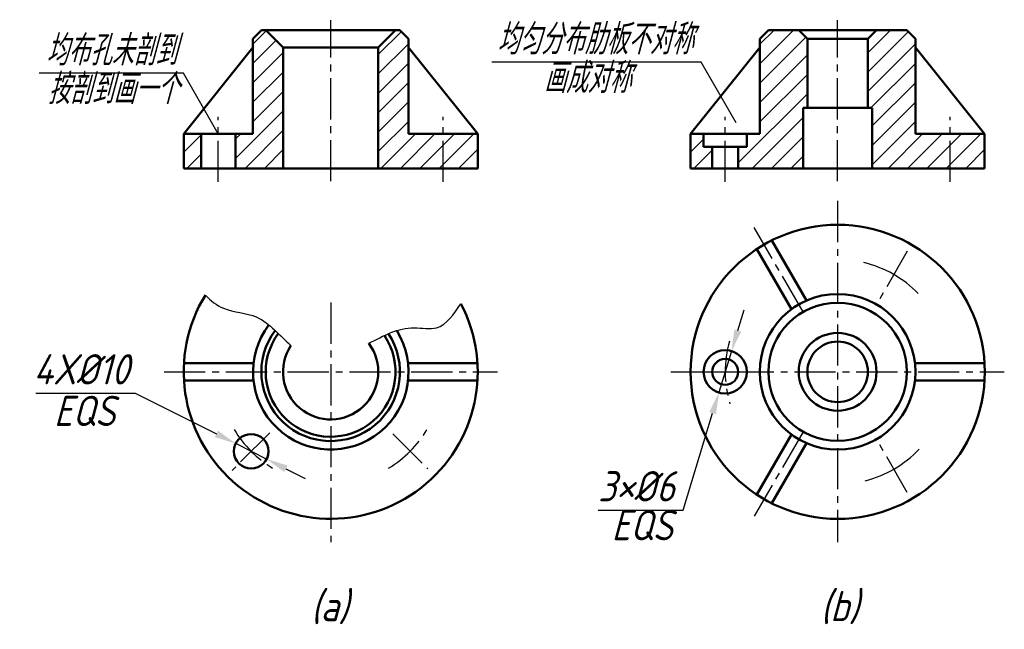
# Model space of a CAD drawing. Header units: millimetres. Extents: x 1109 to 1222, y 58 to 128.
import ezdxf

# ---------------------------------------------------------------- set-up
doc = ezdxf.new("R2010")
doc.units = ezdxf.units.MM
doc.header["$LTSCALE"] = 0.5
doc.header["$PDSIZE"] = 5
doc.linetypes.add('CENTER2', pattern=[28.575, 19.05, -3.175, 3.175, -3.175])
for name, color, linetype in [('剖面线层', 7, 'Continuous'), ('尺寸层', 221, 'Continuous'), ('细实线层', 7, 'Continuous')]:
    doc.layers.add(name, color=color, linetype=linetype)
for name, color, linetype, lineweight in [('文字层', 227, 'Continuous', 20), ('点画线层', 3, 'CENTER2', 25), ('粗实线层', 7, 'Continuous', 50)]:
    doc.layers.add(name, color=color, linetype=linetype, lineweight=lineweight)
doc.styles.add('工程字体（斜）', font='gbeitc.shx', dxfattribs={"bigfont": 'gbcbig.shx'})
doc.styles.add('工程斜体', font='gbeitc.shx', dxfattribs={"bigfont": 'gbcbig.shx'})
doc.dimstyles.new('直径加引线', dxfattribs={"dimtxt": 3.5, "dimasz": 2.5, "dimexe": 2.5, "dimexo": 0, "dimgap": 1, "dimtad": 1, "dimtoh": 1, "dimdsep": 46, "dimtxsty": '工程字体（斜）', "dimcen": 0, "dimadec": 0, "dimazin": 0, "dimtfac": 1, "dimtmove": 1, "dimatfit": 3, "dimfxl": 0, "dimarcsym": 0})

# ---------------------------------------------------------------- blocks, each defined once
blk = doc.blocks.new('*D27')
at = {"layer": 'Defpoints', "color": 0, "ltscale": 0.5}
for p in [(1190.94, 89.78), (1189.48, 85)]:
    blk.add_point(p, dxfattribs=at)
at = {"layer": '尺寸层', "color": 0, "lineweight": -2, "ltscale": 0.5}
for p, q in [((1191.66, 92.17), (1192.39, 94.56)), ((1190.94, 89.78), (1189.48, 85)), ((1185.35, 71.4), (1188.75, 82.61)), ((1175.53, 71.4), (1185.35, 71.4))]:
    blk.add_line(p, q, dxfattribs=at)
at = {"layer": '尺寸层', "color": 0, "ltscale": 0.5}
for points in [[(1191.27, 92.29), (1192.06, 92.05), (1190.94, 89.78)], [(1188.36, 82.73), (1189.15, 82.48), (1189.48, 85)]]:
    blk.add_solid(points, dxfattribs=at)
at = {"layer": '尺寸层', "color": 0, "ltscale": 0.5, "insert": (1179.94, 74.15), "char_height": 3.5, "attachment_point": 5, "style": '工程字体（斜）'}
blk.add_mtext('3×%%c6', dxfattribs=at)
blk = doc.blocks.new('*D28')
at = {"layer": 'Defpoints', "color": 0, "ltscale": 0.5}
for p in [(1133.59, 79.09), (1137.17, 77.3)]:
    blk.add_point(p, dxfattribs=at)
at = {"layer": '剖面线层', "color": 0, "lineweight": -2, "ltscale": 0.5}
for p, q in [((1110.48, 84.93), (1121.98, 84.93)), ((1121.98, 84.93), (1131.36, 80.22)), ((1137.17, 77.3), (1133.59, 79.09)), ((1139.4, 76.18), (1141.64, 75.05))]:
    blk.add_line(p, q, dxfattribs=at)
at = {"layer": '剖面线层', "color": 0, "ltscale": 0.5}
for points in [[(1131.55, 80.59), (1131.17, 79.84), (1133.59, 79.09)], [(1139.59, 76.55), (1139.21, 75.8), (1137.17, 77.3)]]:
    blk.add_solid(points, dxfattribs=at)
at = {"layer": '剖面线层', "color": 0, "ltscale": 0.5, "insert": (1115.73, 87.68), "char_height": 3.5, "attachment_point": 5, "style": '工程字体（斜）'}
blk.add_mtext('4X%%c10', dxfattribs=at)

msp = doc.modelspace()

# ---------------------------------------------------------------- hatches: boundary and pattern name
at = {"layer": '剖面线层', "ltscale": 0.5}
h = msp.add_hatch(dxfattribs=at)
h.set_pattern_fill('ANSI31', scale=0.5, style=0)
h.paths.add_polyline_path([(1129.584, 114.925), (1127.584, 114.925), (1127.584, 110.925), (1129.584, 110.925)])
h.paths.add_polyline_path([(1139.084, 110.925), (1139.084, 124.925), (1137.084, 126.925), (1136.584, 126.925), (1135.584, 125.925), (1135.584, 114.925), (1133.584, 114.925), (1133.584, 110.925)])
h.paths.add_polyline_path([(1153.584, 125.925), (1152.584, 126.925), (1152.084, 126.925), (1150.084, 124.925), (1150.084, 110.925), (1157.584, 110.925), (1157.584, 114.925), (1153.584, 114.925)])
h.paths.add_polyline_path([(1157.584, 110.925), (1161.584, 110.925), (1161.584, 114.925), (1157.584, 114.925)])
h = msp.add_hatch(dxfattribs=at)
h.set_pattern_fill('ANSI31', scale=0.5, style=0)
h.set_pattern_definition([(45, (-8.7011, 0), (-1.122532, 1.122532), [])])
h.paths.add_polyline_path([(1194.209, 114.925), (1192.709, 114.925), (1192.709, 113.425), (1191.709, 113.425), (1191.709, 110.925), (1199.209, 110.925), (1199.209, 117.925), (1199.709, 117.925), (1199.709, 125.925), (1198.709, 126.925), (1195.209, 126.925), (1194.209, 125.925)])
h.paths.add_polyline_path([(1207.209, 117.925), (1207.209, 110.925), (1216.209, 110.925), (1216.209, 114.925), (1212.209, 114.925), (1212.209, 125.925), (1211.209, 126.925), (1207.709, 126.925), (1206.709, 125.925), (1206.709, 117.925)])
h.paths.add_polyline_path([(1220.209, 114.925), (1216.209, 114.925), (1216.209, 110.925), (1220.209, 110.925)])
h.paths.add_polyline_path([(1188.709, 113.425), (1187.709, 113.425), (1187.709, 114.925), (1186.209, 114.925), (1186.209, 110.925), (1188.709, 110.925)])

# ---------------------------------------------------------------- linework, layer by layer
at = {"layer": '尺寸层', "color": 7, "ltscale": 0.5}
for p, q in [((1187.437, 123.199), (1163.219, 123.199)), ((1191.476, 116.203), (1187.437, 123.199)), ((1127.544, 121.921), (1110.874, 121.921)), ((1131.584, 114.925), (1127.544, 121.921))]:
    msp.add_line(p, q, dxfattribs=at)
at = {"layer": '点画线层', "color": 7, "ltscale": 0.5}
for p, q in [((1144.584, 109.445), (1144.584, 128.07)), ((1203.209, 109.445), (1203.209, 128.07)), ((1131.584, 109.354), (1131.584, 116.874)), ((1157.584, 109.354), (1157.584, 116.874)), ((1190.209, 109.354), (1190.209, 116.874)), ((1216.209, 109.354), (1216.209, 116.874)), ((1203.209, 107.153), (1203.209, 67.687)), ((1199.209, 94.317), (1193.57, 104.084)), ((1211.269, 101.349), (1208.067, 95.803)), ((1144.584, 95.409), (1144.584, 67.687)), ((1125.316, 87.389), (1163.871, 87.389)), ((1183.932, 87.389), (1222.487, 87.389)), ((1187.089, 87.389), (1193.493, 87.389)), ((1137.522, 80.338), (1133.175, 75.99)), ((1151.776, 80.207), (1155.803, 76.179)), ((1199.209, 80.461), (1193.57, 70.694)), ((1211.269, 73.429), (1208.067, 78.974))]:
    msp.add_line(p, q, dxfattribs=at)
for centre, start, end in [((1203.209, 87.389), 164.13202, 196.54076), ((1144.573, 87.389), 210.92708, 239.14577), ((1144.573, 87.389), 300.92325, 329.14193)]:
    msp.add_arc(centre, 13, start, end, dxfattribs=at)
at = {"layer": '粗实线层', "color": 7, "ltscale": 0.5}
for p, q in [((1135.584, 125.925), (1136.584, 126.925)), ((1152.584, 126.925), (1136.584, 126.925)), ((1139.084, 124.925), (1137.084, 126.925)), ((1150.084, 124.925), (1152.084, 126.925)), ((1153.584, 125.925), (1152.584, 126.925)), ((1194.209, 125.925), (1195.209, 126.925)), ((1211.209, 126.925), (1195.209, 126.925)), ((1199.709, 125.925), (1198.709, 126.925)), ((1206.709, 125.925), (1207.709, 126.925)), ((1212.209, 125.925), (1211.209, 126.925)), ((1135.584, 114.925), (1135.584, 125.925)), ((1153.584, 114.925), (1153.584, 125.925)), ((1194.209, 114.925), (1194.209, 125.925)), ((1199.709, 117.925), (1199.709, 125.925)), ((1199.709, 125.925), (1206.709, 125.925)), ((1206.709, 117.925), (1206.709, 125.925)), ((1212.209, 114.925), (1212.209, 125.925)), ((1135.584, 124.925), (1127.584, 114.925)), ((1139.084, 124.925), (1139.084, 110.925)), ((1139.084, 124.925), (1150.084, 124.925)), ((1150.084, 124.925), (1150.084, 110.925)), ((1153.584, 124.925), (1161.584, 114.925)), ((1194.209, 124.925), (1186.209, 114.925)), ((1212.209, 124.925), (1220.209, 114.925)), ((1207.209, 117.925), (1199.209, 117.925)), ((1199.209, 110.925), (1199.209, 117.925)), ((1207.209, 110.925), (1207.209, 117.925)), ((1127.584, 110.925), (1127.584, 114.925)), ((1127.584, 114.925), (1135.584, 114.925)), ((1129.584, 110.925), (1129.584, 114.925)), ((1133.584, 110.925), (1133.584, 114.925)), ((1153.584, 114.925), (1161.584, 114.925)), ((1161.584, 114.925), (1161.584, 110.925)), ((1186.209, 110.925), (1186.209, 114.925)), ((1186.209, 114.925), (1194.209, 114.925)), ((1187.709, 113.425), (1187.709, 114.925)), ((1192.709, 114.925), (1192.709, 113.425)), ((1212.209, 114.925), (1220.209, 114.925)), ((1220.209, 114.925), (1220.209, 110.925)), ((1192.709, 113.425), (1187.709, 113.425)), ((1188.709, 113.425), (1188.709, 110.925)), ((1191.709, 113.425), (1191.709, 110.925)), ((1161.584, 110.925), (1127.584, 110.925)), ((1220.209, 110.925), (1186.209, 110.925)), ((1195.59, 102.586), (1199.603, 95.635)), ((1193.858, 101.586), (1197.871, 94.635)), ((1135.66, 88.389), (1127.613, 88.389)), ((1161.554, 88.389), (1153.528, 88.389)), ((1220.18, 88.389), (1212.153, 88.389)), ((1135.66, 86.389), (1127.613, 86.389)), ((1161.554, 86.389), (1153.528, 86.389)), ((1220.18, 86.389), (1212.153, 86.389)), ((1193.858, 73.192), (1197.871, 80.143)), ((1195.59, 72.192), (1199.603, 79.143))]:
    msp.add_line(p, q, dxfattribs=at)
for centre, radius in [((1203.219, 87.389), 17.01), ((1203.209, 87.389), 9), ((1203.209, 87.389), 8), ((1203.209, 87.389), 4.5), ((1203.209, 87.389), 3.5), ((1190.209, 87.389), 2.5), ((1190.209, 87.389), 1.5), ((1135.381, 78.196), 2)]:
    msp.add_circle(centre, radius, dxfattribs=at)
for centre, radius, start, end in [((1144.584, 87.389), 17, 148.50902, 27.63288), ((1144.594, 87.389), 8.99, 142.83667, 32.04647), ((1144.573, 87.389), 8.01, 143.29577, 33.44035), ((1144.573, 87.389), 7.51, 143.78413, 34.07449), ((1144.573, 87.389), 5.51, 146.31785, 36.76717)]:
    msp.add_arc(centre, radius, start, end, dxfattribs=at)
at = {"layer": '细实线层', "color": 7, "ltscale": 0.5}
for start, end in [(44.13202, 76.54076), (284.13202, 316.54076)]:
    msp.add_arc((1203.209, 87.389), 13, start, end, dxfattribs=at)
for points, knots in [([(1130.087, 96.269), (1130.698, 95.617), (1132.385, 94.263), (1136.688, 94.223), (1138.674, 91.532), (1139.988, 90.445)], [2.9234938, 2.9234938, 2.9234938, 2.9234938, 5.5788383, 9.573089, 14.6746872, 14.6746872, 14.6746872, 14.6746872]), ([(1148.987, 90.687), (1150.703, 91.568), (1153.079, 92.919), (1157.499, 91.97), (1158.807, 94.089), (1159.645, 95.273)], [24.1044623, 24.1044623, 24.1044623, 24.1044623, 29.7510057, 32.3261025, 36.3046905, 36.3046905, 36.3046905, 36.3046905])]:
    msp.add_open_spline(points, degree=3, knots=knots, dxfattribs=at)

# ---------------------------------------------------------------- texts
at = {"layer": '尺寸层', "color": 7, "ltscale": 0.5, "char_height": 3.5, "width": 9.94119, "attachment_point": 1, "style": '工程斜体'}
for insert in [(1112.57, 84.623), (1177.065, 71.405)]:
    msp.add_mtext('EQS', dxfattribs=dict(at, insert=insert))
at = {"layer": '文字层', "color": 7, "ltscale": 0.5, "char_height": 3.5, "attachment_point": 1, "style": '工程斜体'}
for s, insert, width in [('均匀分布肋板不对称', (1163.821, 127.61), 23.99633), ('均布孔未剖到', (1111.647, 126.331), 16.43689), ('画成对称', (1169.218, 123.143), 17.10344), ('按剖到画一个', (1111.847, 121.864), 17.10344), ('(a)', (1142.291, 62.04), 5.51406), ('(b)', (1201.234, 62.04), 5.51406)]:
    msp.add_mtext(s, dxfattribs=dict(at, insert=insert, width=width))

# ---------------------------------------------------------------- dimensions: what is measured, and where the dimension line sits
at = {"layer": '剖面线层', "ltscale": 0.5}
dim = msp.add_diameter_dim_2p(p1=(1137.168, 77.298), p2=(1133.594, 79.094), text='4X%%c10', dimstyle='直径加引线', override={"dimfxl": 2.5}, dxfattribs=at)
dim.commit()
dim.dimension.update_dxf_attribs({"geometry": '*D28', "text_midpoint": (1121.976, 84.934), "dimtype": 163})
at = {"layer": '尺寸层', "color": 7, "ltscale": 0.5}
dim = msp.add_diameter_dim_2p(p1=(1190.937, 89.781), p2=(1189.482, 84.997), text='3×%%c6', dimstyle='直径加引线', dxfattribs=at)
dim.commit()
dim.dimension.update_dxf_attribs({"geometry": '*D27', "text_midpoint": (1185.348, 71.405), "dimtype": 163})

doc.saveas('drawing.dxf')
